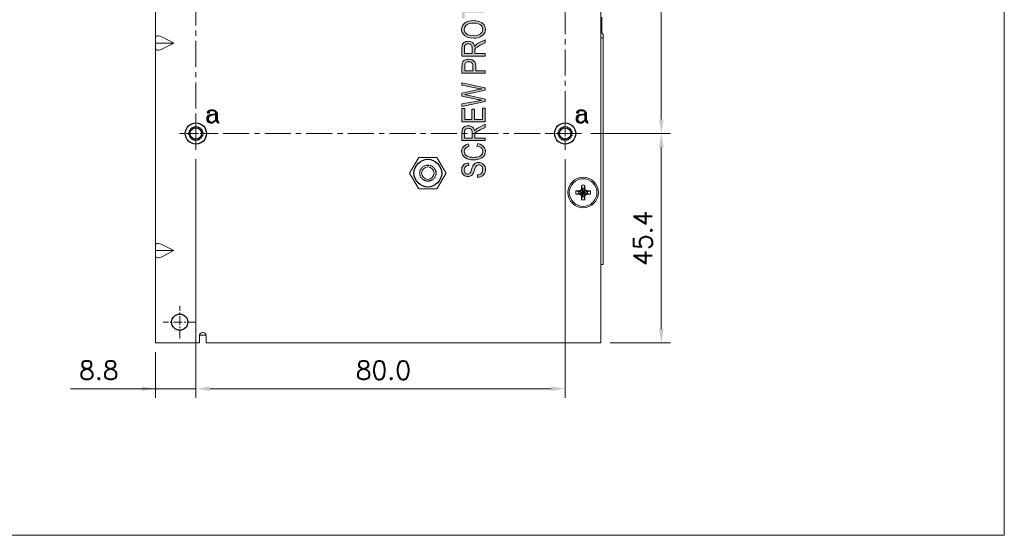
# Model space of a CAD drawing. Header units: inches. Extents: x 0 to 521, y 0 to 277.
# Tile 8 of 12: x 307 to 521, y 0 to 112. Entities that reach past the tile are written whole.
import ezdxf

# ---------------------------------------------------------------- set-up
doc = ezdxf.new("R2010")
doc.units = ezdxf.units.IN
doc.header["$MEASUREMENT"] = 0
for name, pattern in [('CENTER', [0.6, 0.375, -0.075, 0.075, -0.075]), ('CENTER2', [28.575, 19.05, -3.175, 3.175, -3.175]), ('HIDDEN', [0.2, 0.1, -0.1])]:
    doc.linetypes.add(name, pattern=pattern)
doc.layers.get('0').update_dxf_attribs({"lineweight": 13})
doc.layers.add('02___PRT_ALL_AXES', color=7, linetype='Continuous')
doc.layers.add('DEFAULT_2', color=8, linetype='HIDDEN')
doc.layers.add('Center', color=1, linetype='CENTER2', lineweight=9)
doc.layers.add('Dimension', color=2, linetype='Continuous', lineweight=9)
doc.styles.add('ROMANC', font='romanc')
doc.styles.add('ROMANS', font='romans')
doc.dimstyles.new('yutana', dxfattribs={"dimscale": 2, "dimtxt": 2, "dimasz": 1.5, "dimexe": 1, "dimexo": 1, "dimgap": 1, "dimtad": 1, "dimdec": 1, "dimzin": 0, "dimdsep": 46, "dimtxsty": 'ROMANS', "dimcen": 0, "dimadec": 0, "dimazin": 0, "dimtp": 0.01, "dimtm": 0.01, "dimtfac": 1, "dimtdec": 1, "dimtmove": 0, "dimatfit": 3, "dimfxl": 1, "dimtolj": 1, "dimtzin": 0, "dimlwd": 0, "dimlwe": 0, "dimarcsym": 0})

# ---------------------------------------------------------------- blocks, each defined once
blk = doc.blocks.new('*D22')
at = {"layer": 'Defpoints', "color": 0}
for p in [(345.52, 81.25), (336.77, 41.71), (345.52, 31.78)]:
    blk.add_point(p, dxfattribs=at)
at = {"layer": 'Dimension', "color": 0, "linetype": 'Continuous', "lineweight": 0}
for p, q in [((345.52, 79.25), (345.52, 29.78)), ((336.77, 39.71), (336.77, 29.78)), ((336.77, 31.78), (318.39, 31.78)), ((333.77, 31.78), (330.77, 31.78)), ((336.77, 31.78), (345.52, 31.78)), ((348.52, 31.78), (351.52, 31.78))]:
    blk.add_line(p, q, dxfattribs=at)
at = {"layer": 'Dimension', "color": 0}
for points in [[(333.77, 31.28), (333.77, 32.28), (336.77, 31.78)], [(348.52, 32.28), (348.52, 31.28), (345.52, 31.78)]]:
    blk.add_solid(points, dxfattribs=at)
at = {"layer": 'Dimension', "color": 0, "insert": (328.77, 37.78), "char_height": 4, "attachment_point": 3, "style": 'ROMANS'}
blk.add_mtext('\\A1;\\A1;8.8', dxfattribs=at)
blk = doc.blocks.new('*D23')
at = {"layer": 'Defpoints', "color": 0}
for p in [(345.52, 83.56), (425.52, 83.56), (425.52, 31.78)]:
    blk.add_point(p, dxfattribs=at)
at = {"layer": 'Dimension', "color": 0, "linetype": 'Continuous', "lineweight": 0}
for p, q in [((345.52, 81.56), (345.52, 29.78)), ((425.52, 81.56), (425.52, 29.78)), ((348.52, 31.78), (422.52, 31.78))]:
    blk.add_line(p, q, dxfattribs=at)
at = {"layer": 'Dimension', "color": 0}
for points in [[(348.52, 32.28), (348.52, 31.28), (345.52, 31.78)], [(422.52, 31.28), (422.52, 32.28), (425.52, 31.78)]]:
    blk.add_solid(points, dxfattribs=at)
at = {"layer": 'Dimension', "color": 0, "insert": (386.15, 37.78), "char_height": 4, "attachment_point": 2, "style": 'ROMANS'}
blk.add_mtext('\\A1;80.0', dxfattribs=at)
blk = doc.blocks.new('*D25')
at = {"layer": 'Defpoints', "color": 0}
for p in [(429.08, 207.11), (446.36, 207.11), (429.08, 87.11)]:
    blk.add_point(p, dxfattribs=at)
at = {"layer": 'Dimension', "color": 0, "linetype": 'Continuous', "lineweight": 0}
for p, q in [((431.08, 207.11), (448.36, 207.11)), ((446.36, 90.11), (446.36, 204.11)), ((431.08, 87.11), (448.36, 87.11))]:
    blk.add_line(p, q, dxfattribs=at)
at = {"layer": 'Dimension', "color": 0}
for points in [[(446.86, 204.11), (445.86, 204.11), (446.36, 207.11)], [(445.86, 90.11), (446.86, 90.11), (446.36, 87.11)]]:
    blk.add_solid(points, dxfattribs=at)
at = {"layer": 'Dimension', "color": 0, "insert": (440.36, 147.11), "char_height": 4, "attachment_point": 2, "rotation": 90, "style": 'ROMANS'}
blk.add_mtext('\\A1;{\\A1;120.0\\P}', dxfattribs=at)
blk = doc.blocks.new('*D26')
at = {"layer": 'Defpoints', "color": 0}
for p in [(429.08, 87.11), (446.36, 87.11), (433.27, 41.71)]:
    blk.add_point(p, dxfattribs=at)
at = {"layer": 'Dimension', "color": 0, "linetype": 'Continuous', "lineweight": 0}
for p, q in [((431.08, 87.11), (448.36, 87.11)), ((446.36, 44.71), (446.36, 84.11)), ((435.27, 41.71), (448.36, 41.71))]:
    blk.add_line(p, q, dxfattribs=at)
at = {"layer": 'Dimension', "color": 0}
for points in [[(446.86, 84.11), (445.86, 84.11), (446.36, 87.11)], [(445.86, 44.71), (446.86, 44.71), (446.36, 41.71)]]:
    blk.add_solid(points, dxfattribs=at)
at = {"layer": 'Dimension', "color": 0, "insert": (440.36, 64.41), "char_height": 4, "attachment_point": 2, "rotation": 90, "style": 'ROMANS'}
blk.add_mtext('\\A1;{\\A1;45.4\\P}', dxfattribs=at)

msp = doc.modelspace()

# ---------------------------------------------------------------- hatches: boundary and pattern name
h = msp.add_hatch(color=256)
h.paths.add_polyline_path([(407.474, 94.295), (407.128, 94.242), (406.788, 94.186), (406.45, 94.126), (403.173, 93.517), (403.173, 92.974), (408.173, 94.035), (408.173, 94.576), (404.363, 95.424), (404.171, 95.465), (403.976, 95.504), (403.777, 95.542), (403.961, 95.578), (404.157, 95.621), (408.173, 96.51), (408.173, 97.02), (403.173, 98.117), (403.173, 97.585), (406.754, 96.886), (407.116, 96.819), (407.474, 96.759), (406.897, 96.679), (406.307, 96.575), (405.704, 96.448), (403.173, 95.875), (403.173, 95.236), (406.549, 94.475), (406.716, 94.44), (406.871, 94.41), (407.054, 94.375)])
h.paths.add_polyline_path([(407.583, 145.075), (407.583, 142.619), (405.881, 142.619), (405.881, 144.832), (405.294, 144.832), (405.294, 142.619), (403.763, 142.619), (403.763, 144.982), (403.173, 144.982), (403.173, 142.09), (408.173, 142.09), (408.173, 145.075)])
h.paths.add_polyline_path([(404.339, 111.356), (403.966, 111.172), (403.658, 110.944), (403.417, 110.678), (403.229, 110.362), (403.121, 110.034), (403.084, 109.681), (403.166, 109.138), (403.398, 108.69), (403.789, 108.299), (404.321, 108.002), (404.977, 107.823), (405.738, 107.765), (406.178, 107.792), (406.592, 107.869), (406.986, 107.994), (407.362, 108.176), (407.672, 108.402), (407.919, 108.668), (408.109, 108.98), (408.22, 109.312), (408.258, 109.678), (408.224, 110.017), (408.124, 110.337), (407.951, 110.649), (407.719, 110.922), (407.415, 111.156), (407.041, 111.346), (406.629, 111.48), (406.174, 111.563), (405.68, 111.591), (405.194, 111.564), (404.746, 111.485)])
h.paths.add_polyline_path([(408.258, 151.752), (408.237, 152.029), (408.173, 152.313), (408.062, 152.602), (407.911, 152.876), (407.714, 153.145), (407.477, 153.408), (405.622, 153.408), (405.625, 151.714), (406.212, 151.714), (406.212, 152.89), (407.143, 152.89), (407.274, 152.749), (407.392, 152.583), (407.498, 152.393), (407.59, 152.167), (407.644, 151.944), (407.661, 151.722), (407.637, 151.462), (407.566, 151.216), (407.444, 150.974), (407.277, 150.762), (407.053, 150.581), (406.775, 150.437), (406.438, 150.332), (406.063, 150.272), (405.656, 150.254), (405.297, 150.271), (404.961, 150.323), (404.65, 150.407), (404.469, 150.477), (404.304, 150.561), (404.155, 150.658), (404.017, 150.776), (403.897, 150.918), (403.793, 151.086), (403.716, 151.273), (403.669, 151.483), (403.654, 151.714), (403.669, 151.913), (403.714, 152.096), (403.787, 152.264), (403.888, 152.42), (404.005, 152.547), (404.136, 152.645), (404.316, 152.737), (404.516, 152.81), (404.735, 152.87), (404.571, 153.348), (404.27, 153.271), (403.997, 153.171), (403.754, 153.044), (403.56, 152.894), (403.398, 152.713), (403.265, 152.494), (403.167, 152.249), (403.108, 151.991), (403.088, 151.711), (403.124, 151.317), (403.227, 150.968), (403.395, 150.655), (403.631, 150.377), (403.946, 150.14), (404.336, 149.951), (404.756, 149.818), (405.208, 149.736), (405.697, 149.708), (406.181, 149.736), (406.628, 149.82), (407.031, 149.953), (407.407, 150.149), (407.71, 150.392), (407.944, 150.679), (408.119, 151.011), (408.222, 151.364)])
h.paths.add_polyline_path([(403.173, 160.226), (405.226, 160.226), (405.226, 158.147), (403.173, 158.147), (403.173, 157.618), (408.173, 157.618), (408.173, 158.147), (405.816, 158.147), (405.816, 160.226), (408.173, 160.226), (408.173, 160.756), (403.173, 160.756)])
h.paths.add_polyline_path([(403.937, 103.094), (403.75, 103.006), (403.589, 102.899), (403.457, 102.774), (403.354, 102.633), (403.275, 102.469), (403.22, 102.281), (403.191, 102.089), (403.177, 101.887), (403.173, 101.673), (403.173, 100.164), (408.173, 100.164), (408.173, 100.693), (406.14, 100.693), (406.14, 101.719), (406.095, 102.206), (405.949, 102.609), (405.699, 102.892), (405.391, 103.069), (405.031, 103.179), (404.619, 103.217), (404.374, 103.203), (404.146, 103.161)])
h.paths.add_polyline_path([(408.173, 148.952), (403.173, 148.952), (403.173, 148.445), (407.099, 148.445), (403.173, 146.344), (403.173, 145.801), (408.173, 145.801), (408.173, 146.308), (404.244, 146.308), (408.173, 148.409)])
h.paths.add_polyline_path([(403.309, 106.486), (403.228, 106.245), (403.186, 105.973), (403.173, 105.673), (403.173, 103.899), (408.173, 103.899), (408.173, 104.428), (405.953, 104.428), (405.953, 105.042), (405.955, 105.147), (405.963, 105.244), (405.98, 105.336), (406.011, 105.418), (406.055, 105.498), (406.111, 105.576), (406.205, 105.673), (406.318, 105.761), (406.445, 105.846), (406.665, 105.977), (406.893, 106.104), (407.133, 106.229), (408.173, 106.759), (408.173, 107.424), (406.812, 106.729), (406.57, 106.592), (406.348, 106.446), (406.148, 106.288), (406.059, 106.196), (405.976, 106.089), (405.898, 105.97), (405.803, 106.32), (405.646, 106.607), (405.434, 106.821), (405.177, 106.972), (404.879, 107.065), (404.537, 107.097), (404.266, 107.077), (404.016, 107.02), (403.785, 106.929), (403.58, 106.806), (403.419, 106.656)])
h.paths.add_polyline_path([(406.379, 170.278), (405.291, 168.177), (404.217, 170.278), (403.603, 170.278), (405.001, 167.629), (405.574, 167.629), (406.989, 170.278)])
h.paths.add_polyline_path([(407.583, 90.15), (405.881, 90.15), (405.881, 92.363), (405.294, 92.363), (405.294, 90.15), (403.763, 90.15), (403.763, 92.513), (403.173, 92.513), (403.173, 89.621), (408.173, 89.621), (408.173, 92.606), (407.583, 92.606)])
h.paths.add_polyline_path([(403.173, 111.973), (403.763, 111.973), (403.763, 113.291), (408.173, 113.291), (408.173, 113.82), (403.763, 113.82), (403.763, 115.143), (403.173, 115.143)])
h.paths.add_polyline_path([(403.173, 153.888), (403.763, 153.888), (403.763, 155.206), (408.173, 155.206), (408.173, 155.735), (403.763, 155.735), (403.763, 157.059), (403.173, 157.059)])
h.paths.add_polyline_path([(408.173, 185.075), (408.173, 185.585), (403.173, 185.585), (403.173, 184.873), (406.924, 183.841), (407.189, 183.77), (407.453, 183.703), (407.206, 183.64), (406.962, 183.577), (406.713, 183.512), (403.173, 182.565), (403.173, 181.768), (408.173, 181.768), (408.173, 182.278), (403.916, 182.278), (408.173, 183.435), (408.173, 183.913), (403.988, 185.075)])
h.paths.add_polyline_path([(407.583, 141.449), (407.583, 139.479), (403.173, 139.479), (403.173, 138.95), (408.173, 138.95), (408.173, 141.449)])
h.paths.add_polyline_path([(405.555, 124.297), (405.676, 124.527), (405.776, 124.784), (405.868, 125.07), (405.946, 125.325), (406.024, 125.563), (406.111, 125.781), (406.194, 125.928), (406.293, 126.05), (406.407, 126.141), (406.529, 126.201), (406.665, 126.238), (406.815, 126.251), (406.971, 126.238), (407.113, 126.199), (407.245, 126.136), (407.365, 126.048), (407.467, 125.934), (407.552, 125.792), (407.614, 125.631), (407.652, 125.452), (407.665, 125.258), (407.648, 125.032), (407.598, 124.827), (407.519, 124.644), (407.408, 124.475), (407.277, 124.341), (407.129, 124.24), (406.945, 124.161), (406.738, 124.107), (406.512, 124.076), (406.566, 123.577), (406.896, 123.606), (407.196, 123.68), (407.467, 123.795), (407.716, 123.957), (407.912, 124.149), (408.06, 124.371), (408.17, 124.64), (408.236, 124.945), (408.258, 125.282), (408.235, 125.559), (408.17, 125.814), (408.062, 126.051), (407.916, 126.262), (407.736, 126.436), (407.514, 126.578), (407.269, 126.68), (407.02, 126.741), (406.761, 126.761), (406.5, 126.742), (406.262, 126.685), (406.052, 126.594), (405.861, 126.465), (405.691, 126.293), (405.543, 126.078), (405.422, 125.811), (405.32, 125.516), (405.223, 125.192), (405.149, 124.953), (405.069, 124.736), (404.978, 124.544), (404.865, 124.395), (404.738, 124.309), (404.59, 124.257), (404.421, 124.24), (404.221, 124.265), (404.047, 124.338), (403.893, 124.458), (403.765, 124.644), (403.693, 124.882), (403.671, 125.16), (403.697, 125.435), (403.779, 125.671), (403.914, 125.855), (404.106, 125.994), (404.347, 126.086), (404.629, 126.134), (404.581, 126.641), (404.293, 126.611), (404.03, 126.544), (403.794, 126.444), (403.578, 126.302), (403.406, 126.13), (403.268, 125.921), (403.17, 125.687), (403.109, 125.425), (403.088, 125.138), (403.108, 124.87), (403.166, 124.626), (403.259, 124.404), (403.393, 124.199), (403.558, 124.034), (403.759, 123.902), (403.984, 123.806), (404.217, 123.749), (404.466, 123.73), (404.693, 123.746), (404.902, 123.793), (405.09, 123.869), (405.26, 123.976), (405.416, 124.118)])
h.paths.add_polyline_path([(404.466, 77.784), (404.693, 77.8), (404.902, 77.848), (405.09, 77.924), (405.26, 78.03), (405.416, 78.172), (405.555, 78.351), (405.676, 78.582), (405.776, 78.839), (405.868, 79.124), (405.946, 79.38), (406.024, 79.617), (406.111, 79.836), (406.194, 79.983), (406.293, 80.104), (406.407, 80.196), (406.529, 80.256), (406.665, 80.293), (406.815, 80.306), (406.971, 80.292), (407.113, 80.254), (407.245, 80.191), (407.365, 80.103), (407.467, 79.989), (407.552, 79.847), (407.614, 79.686), (407.652, 79.507), (407.665, 79.312), (407.648, 79.087), (407.598, 78.881), (407.519, 78.698), (407.408, 78.53), (407.277, 78.396), (407.129, 78.295), (406.945, 78.215), (406.738, 78.162), (406.512, 78.131), (406.566, 77.632), (406.896, 77.661), (407.196, 77.735), (407.467, 77.85), (407.716, 78.011), (407.912, 78.203), (408.06, 78.426), (408.17, 78.694), (408.236, 79), (408.258, 79.337), (408.235, 79.614), (408.17, 79.868), (408.062, 80.106), (407.916, 80.317), (407.736, 80.49), (407.514, 80.632), (407.269, 80.735), (407.02, 80.796), (406.761, 80.816), (406.5, 80.796), (406.262, 80.739), (406.052, 80.648), (405.861, 80.519), (405.691, 80.348), (405.543, 80.133), (405.422, 79.866), (405.32, 79.571), (405.223, 79.247), (405.149, 79.008), (405.069, 78.791), (404.978, 78.598), (404.865, 78.45), (404.738, 78.363), (404.59, 78.312), (404.421, 78.295), (404.221, 78.32), (404.047, 78.392), (403.893, 78.513), (403.765, 78.698), (403.693, 78.937), (403.671, 79.214), (403.697, 79.49), (403.779, 79.726), (403.914, 79.909), (404.106, 80.048), (404.347, 80.141), (404.629, 80.188), (404.581, 80.696), (404.293, 80.666), (404.03, 80.599), (403.794, 80.498), (403.578, 80.357), (403.406, 80.185), (403.268, 79.975), (403.17, 79.741), (403.109, 79.48), (403.088, 79.192), (403.108, 78.925), (403.166, 78.68), (403.259, 78.459), (403.393, 78.253), (403.558, 78.089), (403.759, 77.956), (403.984, 77.861), (404.217, 77.804)])
h.paths.add_polyline_path([(407.583, 165.25), (403.173, 165.25), (403.173, 164.72), (408.173, 164.72), (408.173, 167.22), (407.583, 167.22)])
h.paths.add_polyline_path([(403.785, 88.612), (403.58, 88.489), (403.419, 88.339), (403.309, 88.169), (403.228, 87.928), (403.186, 87.656), (403.173, 87.356), (403.173, 85.583), (408.173, 85.583), (408.173, 86.112), (405.953, 86.112), (405.953, 86.726), (405.955, 86.83), (405.963, 86.928), (405.98, 87.02), (406.011, 87.101), (406.055, 87.182), (406.111, 87.26), (406.205, 87.356), (406.318, 87.444), (406.445, 87.529), (406.665, 87.661), (406.893, 87.787), (407.133, 87.913), (408.173, 88.442), (408.173, 89.108), (406.812, 88.412), (406.57, 88.276), (406.348, 88.129), (406.148, 87.972), (406.059, 87.88), (405.976, 87.773), (405.898, 87.654), (405.803, 88.004), (405.646, 88.291), (405.434, 88.505), (405.177, 88.655), (404.879, 88.749), (404.537, 88.78), (404.266, 88.761), (404.016, 88.704)])
h.paths.add_polyline_path([(407.041, 132.456), (406.629, 132.591), (406.174, 132.673), (405.68, 132.701), (405.194, 132.674), (404.746, 132.595), (404.339, 132.467), (403.966, 132.283), (403.658, 132.055), (403.417, 131.789), (403.229, 131.472), (403.121, 131.144), (403.084, 130.791), (403.166, 130.249), (403.398, 129.8), (403.789, 129.41), (404.321, 129.112), (404.977, 128.934), (405.738, 128.876), (406.178, 128.902), (406.592, 128.979), (406.986, 129.105), (407.362, 129.286), (407.672, 129.513), (407.919, 129.778), (408.109, 130.09), (408.22, 130.422), (408.258, 130.789), (408.224, 131.127), (408.124, 131.448), (407.951, 131.76), (407.719, 132.032), (407.415, 132.266)])
h.paths.add_polyline_path([(407.661, 121.266), (407.643, 121.048), (407.587, 120.854), (407.495, 120.687), (407.372, 120.548), (407.213, 120.437), (407.02, 120.355), (406.727, 120.294), (406.407, 120.267), (406.058, 120.259), (403.173, 120.259), (403.173, 119.73), (406.062, 119.73), (406.515, 119.744), (406.934, 119.79), (407.317, 119.882), (407.605, 120.009), (407.836, 120.18), (408.017, 120.393), (408.151, 120.655), (408.232, 120.964), (408.258, 121.312), (408.228, 121.672), (408.134, 121.986), (407.982, 122.246), (407.78, 122.457), (407.542, 122.62), (407.258, 122.739), (406.892, 122.821), (406.492, 122.863), (406.062, 122.876), (403.173, 122.876), (403.173, 122.347), (406.058, 122.347), (406.433, 122.335), (406.776, 122.297), (407.082, 122.223), (407.33, 122.098), (407.515, 121.893), (407.626, 121.61)])
h.paths.add_polyline_path([(403.173, 128.104), (403.173, 127.574), (408.173, 127.574), (408.173, 128.104)])
h.paths.add_polyline_path([(408.043, 174.281), (407.88, 174.455), (407.673, 174.604), (407.426, 174.726), (407.155, 174.815), (406.864, 174.87), (406.549, 174.89), (406.099, 174.85), (405.707, 174.732), (405.383, 174.543), (405.129, 174.293), (404.978, 174.014), (404.929, 173.708), (404.947, 173.524), (405.001, 173.346), (405.092, 173.17), (405.222, 173.007), (405.39, 172.862), (405.594, 172.737), (405.177, 172.751), (404.792, 172.793), (404.438, 172.875), (404.197, 172.972), (403.989, 173.094), (403.82, 173.241), (403.729, 173.368), (403.675, 173.503), (403.657, 173.654), (403.687, 173.839), (403.775, 174.001), (403.922, 174.143), (404.072, 174.226), (404.248, 174.286), (404.445, 174.33), (404.397, 174.819), (404.04, 174.752), (403.731, 174.63), (403.484, 174.455), (403.297, 174.229), (403.189, 173.977), (403.152, 173.684), (403.219, 173.28), (403.409, 172.952), (403.725, 172.677), (404.145, 172.474), (404.648, 172.342), (405.214, 172.27), (405.833, 172.248), (406.38, 172.268), (406.881, 172.331), (407.326, 172.45), (407.696, 172.635), (408.015, 172.926), (408.198, 173.26), (408.258, 173.637), (408.233, 173.872), (408.162, 174.083)])
h.paths.add_polyline_path([(403.905, 83.928), (404.117, 84.099), (404.385, 84.232), (404.697, 84.333), (404.544, 84.854), (404.117, 84.718), (403.755, 84.526), (403.471, 84.283), (403.258, 83.988), (403.131, 83.656), (403.088, 83.274), (403.122, 82.929), (403.222, 82.61), (403.391, 82.303), (403.619, 82.035), (403.913, 81.807), (404.275, 81.623), (404.685, 81.492), (405.14, 81.412), (405.635, 81.386), (406.115, 81.41), (406.563, 81.482), (406.976, 81.596), (407.36, 81.759), (407.681, 81.967), (407.931, 82.213), (408.11, 82.504), (408.221, 82.858), (408.258, 83.266), (408.209, 83.67), (408.067, 84.016), (407.832, 84.322), (407.5, 84.583), (407.081, 84.784), (406.587, 84.922), (406.42, 84.393), (406.793, 84.302), (407.115, 84.164), (407.372, 83.976), (407.552, 83.75), (407.657, 83.502), (407.692, 83.222), (407.666, 82.983), (407.589, 82.759), (407.457, 82.543), (407.275, 82.352), (407.036, 82.196), (406.747, 82.079), (406.403, 81.996), (406.03, 81.947), (405.632, 81.932), (405.301, 81.946), (404.981, 81.988), (404.673, 82.056), (404.378, 82.162), (404.129, 82.309), (403.93, 82.491), (403.777, 82.715), (403.685, 82.97), (403.654, 83.263), (403.683, 83.52), (403.767, 83.739)])
h.paths.add_polyline_path([(407.242, 167.632), (407.811, 167.632), (407.811, 170.273), (407.242, 170.273)])
h.paths.add_polyline_path([(403.173, 136.529), (403.173, 136.022), (407.099, 136.022), (403.173, 133.921), (403.173, 133.378), (408.173, 133.378), (408.173, 133.885), (404.244, 133.885), (408.173, 135.986), (408.173, 136.529)])
h.paths.add_polyline_path([(408.173, 180.42), (408.173, 180.93), (403.173, 180.93), (403.173, 180.218), (406.924, 179.186), (407.189, 179.115), (407.453, 179.048), (407.206, 178.986), (406.962, 178.923), (406.713, 178.857), (403.173, 177.91), (403.173, 177.113), (408.173, 177.113), (408.173, 177.623), (403.916, 177.623), (408.173, 178.78), (408.173, 179.258), (403.988, 180.42)])
h.paths.add_polyline_path([(405.953, 116.838), (405.955, 116.942), (405.963, 117.04), (405.98, 117.132), (406.011, 117.213), (406.055, 117.294), (406.111, 117.372), (406.205, 117.468), (406.318, 117.556), (406.445, 117.641), (406.665, 117.773), (406.893, 117.899), (407.133, 118.025), (408.173, 118.554), (408.173, 119.22), (406.812, 118.524), (406.57, 118.387), (406.348, 118.241), (406.148, 118.084), (406.059, 117.992), (405.976, 117.885), (405.898, 117.765), (405.803, 118.116), (405.646, 118.403), (405.434, 118.617), (405.177, 118.767), (404.879, 118.86), (404.537, 118.892), (404.266, 118.872), (404.016, 118.816), (403.785, 118.724), (403.58, 118.601), (403.419, 118.451), (403.309, 118.281), (403.228, 118.04), (403.186, 117.768), (403.173, 117.468), (403.173, 115.694), (408.173, 115.694), (408.173, 116.224), (405.953, 116.224)])
h.paths.add_polyline_path([(405.55, 101.727), (405.55, 100.693), (403.763, 100.693), (403.763, 101.716), (403.767, 101.895), (403.779, 102.059), (403.81, 102.21), (403.872, 102.337), (403.971, 102.449), (404.104, 102.543), (404.263, 102.614), (404.442, 102.657), (404.639, 102.671), (404.902, 102.648), (405.13, 102.576), (405.311, 102.456), (405.45, 102.268), (405.527, 102.02)], flags=16)
h.paths.add_polyline_path([(405.38, 87.25), (405.38, 86.112), (403.725, 86.112), (403.725, 87.378), (403.749, 87.638), (403.826, 87.86), (403.955, 88.027), (404.121, 88.141), (404.314, 88.211), (404.537, 88.235), (404.7, 88.222), (404.849, 88.186), (404.987, 88.128), (405.116, 88.043), (405.215, 87.94), (405.287, 87.817), (405.342, 87.647), (405.371, 87.457)], flags=16)
h.paths.add_polyline_path([(405.287, 117.929), (405.342, 117.759), (405.371, 117.568), (405.38, 117.362), (405.38, 116.224), (403.725, 116.224), (403.725, 117.49), (403.749, 117.75), (403.826, 117.971), (403.955, 118.139), (404.121, 118.253), (404.314, 118.323), (404.537, 118.347), (404.7, 118.334), (404.849, 118.298), (404.987, 118.24), (405.116, 118.155), (405.215, 118.051)], flags=16)
h.paths.add_polyline_path([(407.692, 109.675), (407.632, 109.296), (407.461, 108.977), (407.174, 108.699), (406.78, 108.482), (406.3, 108.353), (405.748, 108.311), (405.266, 108.332), (404.829, 108.4), (404.446, 108.526), (404.138, 108.715), (403.864, 109.011), (403.706, 109.333), (403.654, 109.684), (403.682, 109.937), (403.765, 110.171), (403.906, 110.396), (404.092, 110.588), (404.329, 110.751), (404.612, 110.879), (404.938, 110.971), (405.294, 111.027), (405.676, 111.045), (406.253, 111.005), (406.756, 110.877), (407.168, 110.658), (407.465, 110.37), (407.636, 110.044)], flags=16)
h.paths.add_polyline_path([(406.553, 172.813), (406.252, 172.839), (405.988, 172.917), (405.771, 173.044), (405.603, 173.213), (405.504, 173.402), (405.472, 173.61), (405.506, 173.822), (405.606, 174.006), (405.772, 174.166), (405.999, 174.291), (406.275, 174.364), (406.587, 174.387), (406.912, 174.364), (407.199, 174.29), (407.439, 174.164), (407.613, 174.007), (407.719, 173.827), (407.753, 173.629), (407.737, 173.488), (407.688, 173.353), (407.604, 173.222), (407.486, 173.101), (407.337, 172.999), (407.16, 172.919), (406.968, 172.861), (406.766, 172.825)], flags=16)
h.paths.add_polyline_path([(407.168, 131.769), (407.465, 131.481), (407.636, 131.155), (407.692, 130.786), (407.632, 130.407), (407.461, 130.088), (407.174, 129.809), (406.78, 129.592), (406.3, 129.463), (405.748, 129.422), (405.266, 129.443), (404.829, 129.511), (404.446, 129.636), (404.138, 129.825), (403.864, 130.121), (403.706, 130.443), (403.654, 130.794), (403.682, 131.048), (403.765, 131.282), (403.906, 131.506), (404.092, 131.699), (404.329, 131.861), (404.612, 131.989), (404.938, 132.082), (405.294, 132.137), (405.676, 132.156), (406.253, 132.115), (406.756, 131.988)], flags=16)
h.paths.add_polyline_path([(405.287, 106.134), (405.342, 105.963), (405.371, 105.773), (405.38, 105.566), (405.38, 104.428), (403.725, 104.428), (403.725, 105.694), (403.749, 105.954), (403.826, 106.176), (403.955, 106.343), (404.121, 106.458), (404.314, 106.527), (404.537, 106.551), (404.7, 106.539), (404.849, 106.503), (404.987, 106.445), (405.116, 106.36), (405.215, 106.256)], flags=16)

# ---------------------------------------------------------------- linework, layer by layer
at = {"color": 7, "linetype": 'Continuous'}
for p, q in [((336.773, 41.708), (336.773, 219.708)), ((433.273, 41.708), (433.273, 217.708)), ((340.773, 106.708), (336.773, 106.708)), ((338.273, 107.958), (340.773, 106.708)), ((338.273, 105.458), (340.773, 106.708)), ((408.173, 107.424), (406.812, 106.729)), ((407.133, 106.229), (408.173, 106.759)), ((408.173, 106.759), (408.173, 107.424)), ((403.173, 105.673), (403.173, 103.899)), ((403.725, 104.428), (403.725, 105.694)), ((405.38, 105.566), (405.38, 104.428)), ((405.953, 104.428), (405.953, 105.042)), ((403.173, 103.899), (408.173, 103.899)), ((405.38, 104.428), (403.725, 104.428)), ((408.173, 104.428), (405.953, 104.428)), ((408.173, 103.899), (408.173, 104.428)), ((403.173, 101.673), (403.173, 100.164)), ((403.763, 100.693), (403.763, 101.716)), ((405.55, 100.693), (403.763, 100.693)), ((405.55, 101.727), (405.55, 100.693)), ((406.14, 100.693), (406.14, 101.719)), ((408.173, 100.693), (406.14, 100.693)), ((408.173, 100.164), (408.173, 100.693)), ((403.173, 100.164), (408.173, 100.164)), ((408.173, 97.02), (403.173, 98.117)), ((403.173, 98.117), (403.173, 97.585)), ((405.704, 96.448), (403.173, 95.875)), ((404.157, 95.621), (408.173, 96.51)), ((408.173, 96.51), (408.173, 97.02)), ((403.173, 95.875), (403.173, 95.236)), ((403.173, 95.236), (406.549, 94.475)), ((406.45, 94.126), (403.173, 93.517)), ((403.173, 92.974), (408.173, 94.035)), ((408.173, 94.576), (404.363, 95.424)), ((408.173, 94.035), (408.173, 94.576)), ((403.173, 93.517), (403.173, 92.974)), ((403.763, 92.513), (403.173, 92.513)), ((403.173, 92.513), (403.173, 89.621)), ((403.763, 90.15), (403.763, 92.513)), ((405.881, 92.363), (405.294, 92.363)), ((405.294, 92.363), (405.294, 90.15)), ((405.881, 90.15), (405.881, 92.363)), ((408.173, 92.606), (407.583, 92.606)), ((407.583, 92.606), (407.583, 90.15)), ((408.173, 89.621), (408.173, 92.606)), ((403.173, 89.621), (408.173, 89.621)), ((405.294, 90.15), (403.763, 90.15)), ((407.583, 90.15), (405.881, 90.15)), ((408.173, 89.108), (406.812, 88.412)), ((407.133, 87.913), (408.173, 88.442)), ((408.173, 88.442), (408.173, 89.108)), ((403.173, 87.356), (403.173, 85.583)), ((403.173, 85.583), (408.173, 85.583)), ((403.725, 86.112), (403.725, 87.378)), ((405.38, 86.112), (403.725, 86.112)), ((405.38, 87.25), (405.38, 86.112)), ((405.953, 86.112), (405.953, 86.726)), ((408.173, 86.112), (405.953, 86.112)), ((408.173, 85.583), (408.173, 86.112)), ((404.697, 84.333), (404.544, 84.854)), ((406.587, 84.922), (406.42, 84.393)), ((391.81, 78.508), (393.791, 81.94)), ((393.791, 81.94), (397.753, 81.94)), ((397.753, 81.94), (399.734, 78.508)), ((404.629, 80.188), (404.581, 80.696)), ((393.791, 75.077), (391.81, 78.508)), ((399.734, 78.508), (397.753, 75.077)), ((406.512, 78.131), (406.566, 77.632)), ((397.753, 75.077), (393.791, 75.077)), ((427.866, 74.678), (428.606, 74.678)), ((427.866, 74.678), (428.491, 74.493)), ((428.978, 74.753), (428.528, 74.493)), ((428.606, 74.678), (428.528, 74.493)), ((428.606, 74.678), (428.959, 74.882)), ((428.959, 74.882), (429.053, 75.125)), ((428.959, 74.882), (428.978, 74.753)), ((429.238, 75.203), (428.978, 74.753)), ((429.868, 73.864), (428.978, 74.753)), ((428.978, 73.864), (429.868, 74.753)), ((429.053, 75.865), (429.238, 75.24)), ((429.053, 75.125), (429.053, 75.865)), ((429.053, 75.125), (429.238, 75.203)), ((429.608, 73.377), (429.238, 75.24)), ((429.238, 75.24), (429.238, 75.203)), ((429.238, 73.377), (429.608, 75.24)), ((429.608, 73.414), (429.238, 75.203)), ((429.238, 73.414), (429.608, 75.203)), ((429.793, 75.865), (429.608, 75.24)), ((429.608, 75.203), (429.608, 75.24)), ((429.793, 75.125), (429.608, 75.203)), ((429.868, 74.753), (429.608, 75.203)), ((429.793, 75.865), (429.793, 75.125)), ((429.793, 75.125), (429.887, 74.882)), ((429.887, 74.882), (429.868, 74.753)), ((430.318, 74.493), (429.868, 74.753)), ((429.887, 74.882), (430.239, 74.678)), ((430.239, 74.678), (430.979, 74.678)), ((430.239, 74.678), (430.318, 74.493)), ((430.979, 74.678), (430.355, 74.493)), ((427.866, 73.938), (428.491, 74.123)), ((428.606, 73.938), (427.866, 73.938)), ((428.491, 74.123), (430.355, 74.493)), ((428.528, 74.493), (428.491, 74.493)), ((428.491, 74.493), (430.355, 74.123)), ((428.491, 74.123), (428.528, 74.123)), ((428.528, 74.123), (430.318, 74.493)), ((428.528, 74.493), (430.318, 74.123)), ((428.528, 74.123), (428.978, 73.864)), ((428.606, 73.938), (428.528, 74.123)), ((428.959, 73.735), (428.606, 73.938)), ((428.959, 73.735), (428.978, 73.864)), ((429.053, 73.492), (428.959, 73.735)), ((428.978, 73.864), (429.238, 73.414)), ((429.053, 73.492), (429.238, 73.414)), ((429.053, 72.752), (429.053, 73.492)), ((429.053, 72.752), (429.238, 73.377)), ((429.238, 73.414), (429.238, 73.377)), ((429.608, 73.414), (429.868, 73.864)), ((429.793, 73.492), (429.608, 73.414)), ((429.608, 73.377), (429.608, 73.414)), ((429.793, 72.752), (429.608, 73.377)), ((429.887, 73.735), (429.793, 73.492)), ((429.793, 73.492), (429.793, 72.752)), ((429.868, 73.864), (430.318, 74.123)), ((429.887, 73.735), (429.868, 73.864)), ((430.239, 73.938), (429.887, 73.735)), ((430.239, 73.938), (430.318, 74.123)), ((430.979, 73.938), (430.239, 73.938)), ((430.355, 74.493), (430.318, 74.493)), ((430.318, 74.123), (430.355, 74.123)), ((430.979, 73.938), (430.355, 74.123)), ((338.273, 62.958), (340.773, 61.708)), ((340.773, 61.708), (336.773, 61.708)), ((338.273, 60.458), (340.773, 61.708)), ((346.273, 41.708), (346.273, 43.208)), ((346.313, 43.408), (347.733, 43.408)), ((347.773, 41.708), (347.773, 43.208)), ((346.273, 41.708), (336.773, 41.708)), ((433.273, 41.708), (347.773, 41.708))]:
    msp.add_line(p, q, dxfattribs=at)
at = {"color": 3, "linetype": 'Continuous'}
for p, q in [((433.473, 108.896), (433.473, 112.296)), ((433.473, 108.896), (433.773, 108.596)), ((433.273, 107.844), (433.773, 107.844)), ((433.773, 58.708), (433.773, 108.596)), ((433.273, 58.708), (433.773, 58.708))]:
    msp.add_line(p, q, dxfattribs=at)
at = {"ltscale": 5}
msp.add_lwpolyline([(0, 0), (520.664, 0), (520.664, 277), (0, 277)], close=True, dxfattribs=at)
at = {"color": 7, "linetype": 'Continuous'}
for points in [[(404.339, 111.356), (403.966, 111.172), (403.658, 110.944), (403.417, 110.678)], [(405.68, 111.591), (405.194, 111.564), (404.746, 111.485), (404.339, 111.356)], [(404.612, 110.879), (404.938, 110.971), (405.294, 111.027), (405.676, 111.045)], [(405.676, 111.045), (406.253, 111.005), (406.756, 110.877), (407.168, 110.658)], [(407.041, 111.346), (406.629, 111.48), (406.174, 111.563), (405.68, 111.591)], [(407.951, 110.649), (407.719, 110.922), (407.415, 111.156), (407.041, 111.346)], [(403.417, 110.678), (403.229, 110.362), (403.121, 110.034), (403.084, 109.681)], [(403.084, 109.681), (403.166, 109.138), (403.398, 108.69), (403.789, 108.299)], [(403.654, 109.684), (403.682, 109.937), (403.765, 110.171), (403.906, 110.396)], [(404.138, 108.715), (403.864, 109.011), (403.706, 109.333), (403.654, 109.684)], [(403.906, 110.396), (404.092, 110.588), (404.329, 110.751), (404.612, 110.879)], [(407.168, 110.658), (407.465, 110.37), (407.636, 110.044), (407.692, 109.675)], [(407.692, 109.675), (407.632, 109.296), (407.461, 108.977), (407.174, 108.699)], [(407.919, 108.668), (408.109, 108.98), (408.22, 109.312), (408.258, 109.678)], [(408.258, 109.678), (408.224, 110.017), (408.124, 110.337), (407.951, 110.649)], [(403.785, 106.929), (403.58, 106.806), (403.419, 106.656), (403.309, 106.486)], [(404.537, 107.097), (404.266, 107.077), (404.016, 107.02), (403.785, 106.929)], [(403.789, 108.299), (404.321, 108.002), (404.977, 107.823), (405.738, 107.765)], [(405.748, 108.311), (405.266, 108.332), (404.829, 108.4), (404.446, 108.526), (404.138, 108.715)], [(405.434, 106.821), (405.177, 106.972), (404.879, 107.065), (404.537, 107.097)], [(405.898, 105.97), (405.803, 106.32), (405.646, 106.607), (405.434, 106.821)], [(405.738, 107.765), (406.178, 107.792), (406.592, 107.869), (406.986, 107.994)], [(407.174, 108.699), (406.78, 108.482), (406.3, 108.353), (405.748, 108.311)], [(406.812, 106.729), (406.57, 106.592), (406.348, 106.446), (406.148, 106.288)], [(406.986, 107.994), (407.362, 108.176), (407.672, 108.402), (407.919, 108.668)], [(403.309, 106.486), (403.228, 106.245), (403.186, 105.973), (403.173, 105.673)], [(403.725, 105.694), (403.749, 105.954), (403.826, 106.176), (403.955, 106.343)], [(403.955, 106.343), (404.121, 106.458), (404.314, 106.527), (404.537, 106.551)], [(404.537, 106.551), (404.7, 106.539), (404.849, 106.503), (404.987, 106.445)], [(404.987, 106.445), (405.116, 106.36), (405.215, 106.256), (405.287, 106.134)], [(405.287, 106.134), (405.342, 105.963), (405.371, 105.773), (405.38, 105.566)], [(406.148, 106.288), (406.059, 106.196), (405.976, 106.089), (405.898, 105.97)], [(405.953, 105.042), (405.955, 105.147), (405.963, 105.244), (405.98, 105.336)], [(405.98, 105.336), (406.011, 105.418), (406.055, 105.498), (406.111, 105.576)], [(406.111, 105.576), (406.205, 105.673), (406.318, 105.761), (406.445, 105.846)], [(406.445, 105.846), (406.665, 105.977), (406.893, 106.104), (407.133, 106.229)], [(403.457, 102.774), (403.354, 102.633), (403.275, 102.469), (403.22, 102.281)], [(403.937, 103.094), (403.75, 103.006), (403.589, 102.899), (403.457, 102.774)], [(403.81, 102.21), (403.872, 102.337), (403.971, 102.449), (404.104, 102.543)], [(404.619, 103.217), (404.374, 103.203), (404.146, 103.161), (403.937, 103.094)], [(404.104, 102.543), (404.263, 102.614), (404.442, 102.657), (404.639, 102.671)], [(405.699, 102.892), (405.391, 103.069), (405.031, 103.179), (404.619, 103.217)], [(404.639, 102.671), (404.902, 102.648), (405.13, 102.576), (405.311, 102.456)], [(405.311, 102.456), (405.45, 102.268), (405.527, 102.02), (405.55, 101.727)], [(406.14, 101.719), (406.095, 102.206), (405.949, 102.609), (405.699, 102.892)], [(403.22, 102.281), (403.191, 102.089), (403.177, 101.887), (403.173, 101.673)], [(403.763, 101.716), (403.767, 101.895), (403.779, 102.059), (403.81, 102.21)], [(403.173, 97.585), (406.754, 96.886), (407.116, 96.819), (407.474, 96.759)], [(407.474, 96.759), (406.897, 96.679), (406.307, 96.575), (405.704, 96.448)], [(403.777, 95.542), (403.961, 95.578), (404.157, 95.621)], [(404.363, 95.424), (404.171, 95.465), (403.976, 95.504), (403.777, 95.542)], [(407.474, 94.295), (407.128, 94.242), (406.788, 94.186), (406.45, 94.126)], [(406.549, 94.475), (406.716, 94.44), (406.871, 94.41), (407.054, 94.375), (407.474, 94.295)], [(403.309, 88.169), (403.228, 87.928), (403.186, 87.656), (403.173, 87.356)], [(403.785, 88.612), (403.58, 88.489), (403.419, 88.339), (403.309, 88.169)], [(403.725, 87.378), (403.749, 87.638), (403.826, 87.86), (403.955, 88.027)], [(404.537, 88.78), (404.266, 88.761), (404.016, 88.704), (403.785, 88.612)], [(403.955, 88.027), (404.121, 88.141), (404.314, 88.211), (404.537, 88.235)], [(405.434, 88.505), (405.177, 88.655), (404.879, 88.749), (404.537, 88.78)], [(404.537, 88.235), (404.7, 88.222), (404.849, 88.186), (404.987, 88.128)], [(404.987, 88.128), (405.116, 88.043), (405.215, 87.94), (405.287, 87.817)], [(405.287, 87.817), (405.342, 87.647), (405.371, 87.457), (405.38, 87.25)], [(405.898, 87.654), (405.803, 88.004), (405.646, 88.291), (405.434, 88.505)], [(406.148, 87.972), (406.059, 87.88), (405.976, 87.773), (405.898, 87.654)], [(406.111, 87.26), (406.205, 87.356), (406.318, 87.444), (406.445, 87.529)], [(406.812, 88.412), (406.57, 88.276), (406.348, 88.129), (406.148, 87.972)], [(406.445, 87.529), (406.665, 87.661), (406.893, 87.787), (407.133, 87.913)], [(405.953, 86.726), (405.955, 86.83), (405.963, 86.928), (405.98, 87.02)], [(405.98, 87.02), (406.011, 87.101), (406.055, 87.182), (406.111, 87.26)], [(403.471, 84.283), (403.258, 83.988), (403.131, 83.656), (403.088, 83.274)], [(403.088, 83.274), (403.122, 82.929), (403.222, 82.61), (403.391, 82.303)], [(404.544, 84.854), (404.117, 84.718), (403.755, 84.526), (403.471, 84.283)], [(403.654, 83.263), (403.683, 83.52), (403.767, 83.739), (403.905, 83.928)], [(403.93, 82.491), (403.777, 82.715), (403.685, 82.97), (403.654, 83.263)], [(403.905, 83.928), (404.117, 84.099), (404.385, 84.232), (404.697, 84.333)], [(406.42, 84.393), (406.793, 84.302), (407.115, 84.164), (407.372, 83.976)], [(407.832, 84.322), (407.5, 84.583), (407.081, 84.784), (406.587, 84.922)], [(407.372, 83.976), (407.552, 83.75), (407.657, 83.502), (407.692, 83.222)], [(407.692, 83.222), (407.666, 82.983), (407.589, 82.759), (407.457, 82.543)], [(408.258, 83.266), (408.209, 83.67), (408.067, 84.016), (407.832, 84.322)], [(407.931, 82.213), (408.11, 82.504), (408.221, 82.858), (408.258, 83.266)], [(403.391, 82.303), (403.619, 82.035), (403.913, 81.807), (404.275, 81.623)], [(404.673, 82.056), (404.378, 82.162), (404.129, 82.309), (403.93, 82.491)], [(404.275, 81.623), (404.685, 81.492), (405.14, 81.412), (405.635, 81.386)], [(405.632, 81.932), (405.301, 81.946), (404.981, 81.988), (404.673, 82.056)], [(406.747, 82.079), (406.403, 81.996), (406.03, 81.947), (405.632, 81.932)], [(405.635, 81.386), (406.115, 81.41), (406.563, 81.482), (406.976, 81.596)], [(407.457, 82.543), (407.275, 82.352), (407.036, 82.196), (406.747, 82.079)], [(406.976, 81.596), (407.36, 81.759), (407.681, 81.967), (407.931, 82.213)], [(403.268, 79.975), (403.17, 79.741), (403.109, 79.48), (403.088, 79.192)], [(403.088, 79.192), (403.108, 78.925), (403.166, 78.68), (403.259, 78.459)], [(403.794, 80.498), (403.578, 80.357), (403.406, 80.185), (403.268, 79.975)], [(403.671, 79.214), (403.697, 79.49), (403.779, 79.726), (403.914, 79.909)], [(403.893, 78.513), (403.765, 78.698), (403.693, 78.937), (403.671, 79.214)], [(404.581, 80.696), (404.293, 80.666), (404.03, 80.599), (403.794, 80.498)], [(403.914, 79.909), (404.106, 80.048), (404.347, 80.141), (404.629, 80.188)], [(405.223, 79.247), (405.149, 79.008), (405.069, 78.791), (404.978, 78.598), (404.865, 78.45)], [(405.543, 80.133), (405.422, 79.866), (405.32, 79.571), (405.223, 79.247)], [(406.052, 80.648), (405.861, 80.519), (405.691, 80.348), (405.543, 80.133)], [(405.555, 78.351), (405.676, 78.582), (405.776, 78.839), (405.868, 79.124)], [(405.868, 79.124), (405.946, 79.38), (406.024, 79.617), (406.111, 79.836)], [(406.761, 80.816), (406.5, 80.796), (406.262, 80.739), (406.052, 80.648)], [(406.111, 79.836), (406.194, 79.983), (406.293, 80.104), (406.407, 80.196)], [(406.407, 80.196), (406.529, 80.256), (406.665, 80.293), (406.815, 80.306)], [(407.514, 80.632), (407.269, 80.735), (407.02, 80.796), (406.761, 80.816)], [(406.815, 80.306), (406.971, 80.292), (407.113, 80.254), (407.245, 80.191)], [(407.245, 80.191), (407.365, 80.103), (407.467, 79.989), (407.552, 79.847)], [(408.062, 80.106), (407.916, 80.317), (407.736, 80.49), (407.514, 80.632)], [(407.665, 79.312), (407.648, 79.087), (407.598, 78.881), (407.519, 78.698)], [(407.552, 79.847), (407.614, 79.686), (407.652, 79.507), (407.665, 79.312)], [(408.06, 78.426), (408.17, 78.694), (408.236, 79), (408.258, 79.337)], [(408.258, 79.337), (408.235, 79.614), (408.17, 79.868), (408.062, 80.106)], [(403.259, 78.459), (403.393, 78.253), (403.558, 78.089), (403.759, 77.956)], [(403.759, 77.956), (403.984, 77.861), (404.217, 77.804), (404.466, 77.784)], [(404.421, 78.295), (404.221, 78.32), (404.047, 78.392), (403.893, 78.513)], [(404.865, 78.45), (404.738, 78.363), (404.59, 78.312), (404.421, 78.295)], [(404.466, 77.784), (404.693, 77.8), (404.902, 77.848), (405.09, 77.924)], [(405.09, 77.924), (405.26, 78.03), (405.416, 78.172), (405.555, 78.351)], [(407.129, 78.295), (406.945, 78.215), (406.738, 78.162), (406.512, 78.131)], [(406.566, 77.632), (406.896, 77.661), (407.196, 77.735), (407.467, 77.85)], [(407.519, 78.698), (407.408, 78.53), (407.277, 78.396), (407.129, 78.295)], [(407.467, 77.85), (407.716, 78.011), (407.912, 78.203), (408.06, 78.426)]]:
    msp.add_lwpolyline(points, dxfattribs=at)
for centre, radius in [((395.773, 78.508), 1.353), ((429.423, 74.308), 3.3), ((429.423, 74.308), 3)]:
    msp.add_circle(centre, radius, dxfattribs=at)
for centre, radius, start, end in [((429.423, 74.308), 1.6, 166.62932, 193.37068), ((429.423, 74.308), 1.6, 76.62932, 103.37068), ((429.423, 74.308), 0.95, 78.77065, 101.22935), ((429.423, 74.308), 1.6, 346.62932, 13.37068), ((429.423, 74.308), 0.95, 168.77065, 191.22935), ((429.423, 74.308), 1.6, 256.62932, 283.37068), ((429.423, 74.308), 0.95, 258.77065, 281.22935), ((429.423, 74.308), 0.95, 348.77065, 11.22935), ((347.023, 43.208), 0.75, 0, 180)]:
    msp.add_arc(centre, radius, start, end, dxfattribs=at)
for centre, major_axis, start_param, end_param in [((338.273, 107.208), (1.46, -0.902), 1.8026201, 3.3734165), ((338.273, 106.208), (1.46, 0.902), 2.9097688, 4.4805652), ((338.273, 62.208), (1.46, -0.902), 1.8026201, 3.3734165), ((338.273, 61.208), (1.46, 0.902), 2.9097688, 4.4805652)]:
    msp.add_ellipse(centre, major_axis=major_axis, ratio=0.381966, start_param=start_param, end_param=end_param, dxfattribs=at)
at = {"layer": '02___PRT_ALL_AXES', "color": 7, "linetype": 'Continuous'}
for centre, radius in [((345.523, 87.108), 2.3), ((345.523, 87.108), 1.25), ((425.523, 87.108), 2.3), ((425.523, 87.108), 1.25), ((395.773, 78.508), 3), ((342.023, 46.208), 1.75)]:
    msp.add_circle(centre, radius, dxfattribs=at)
at = {"layer": 'Center', "linetype": 'CENTER', "ltscale": 15}
for p, q in [((425.523, 90.662), (425.523, 210.662)), ((345.523, 83.555), (345.523, 203.555)), ((429.076, 87.108), (349.076, 87.108))]:
    msp.add_line(p, q, dxfattribs=at)
at = {"layer": 'Center', "linetype": 'CENTER', "ltscale": 5}
for p, q in [((345.523, 83.555), (345.523, 90.662)), ((425.523, 83.555), (425.523, 90.662)), ((349.076, 87.108), (341.97, 87.108)), ((429.076, 87.108), (421.97, 87.108)), ((342.023, 42.655), (342.023, 49.762)), ((345.576, 46.208), (338.47, 46.208))]:
    msp.add_line(p, q, dxfattribs=at)
at = {"layer": 'DEFAULT_2', "color": 8, "linetype": 'HIDDEN'}
for centre, radius in [((345.523, 87.108), 1.5), ((425.523, 87.108), 1.5), ((395.773, 78.508), 1.752)]:
    msp.add_circle(centre, radius, dxfattribs=at)

# ---------------------------------------------------------------- texts
at = {"layer": 'Dimension', "char_height": 4, "width": 105.36115, "attachment_point": 1, "style": 'ROMANC'}
for insert in [(347.458, 93.526), (427.458, 93.526)]:
    msp.add_mtext('a', dxfattribs=dict(at, insert=insert))

# ---------------------------------------------------------------- dimensions: what is measured, and where the dimension line sits
at = {"layer": 'Dimension', "color": 2, "linetype": 'Continuous'}
for base, p1, p2, picture, middle in [((446.356, 207.108), (429.076, 87.108), (429.076, 207.108), '*D25', (446.356, 147.108)), ((446.356, 87.108), (433.273, 41.708), (429.076, 87.108), '*D26', (446.356, 64.408))]:
    dim = msp.add_linear_dim(base=base, p1=p1, p2=p2, angle=90, text='{\\A1;<>\\P}', dimstyle='yutana', override={"dimdec": 1, "dimtxsty": 'ROMANS'}, dxfattribs=at)
    dim.commit()
    dim.dimension.update_dxf_attribs({"geometry": picture, "text_midpoint": middle, "dimtype": 160})
dim = msp.add_linear_dim(base=(425.523, 31.783), p1=(345.523, 83.555), p2=(425.523, 83.555), dimstyle='yutana', dxfattribs=at)
dim.commit()
dim.dimension.update_dxf_attribs({"geometry": '*D23', "text_midpoint": (386.148, 31.783), "dimtype": 160})
dim = msp.add_linear_dim(base=(345.523, 31.783), p1=(336.773, 41.708), p2=(345.523, 81.252), text='\\A1;8.8', dimstyle='yutana', override={"dimtxsty": 'ROMANS'}, dxfattribs=at)
dim.commit()
dim.dimension.update_dxf_attribs({"geometry": '*D22', "text_midpoint": (324.582, 31.783), "dimtype": 160})

doc.saveas('drawing.dxf')
